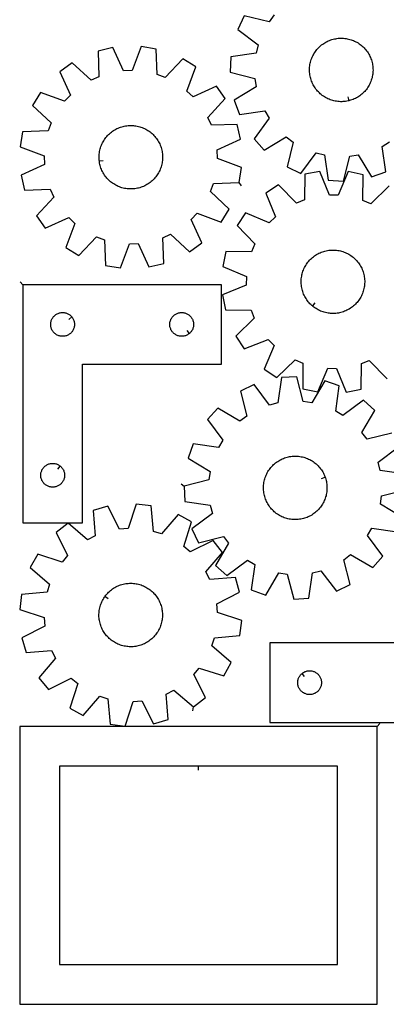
# Model space of a CAD drawing. Header units: millimetres. Extents: x 7 to 1243, y 7 to 1652.
# Tile 1 of 14: x 7 to 284, y 7 to 751. Entities that reach past the tile are written whole.
import ezdxf

# ---------------------------------------------------------------- set-up
doc = ezdxf.new("R2010")
doc.units = ezdxf.units.MM
doc.layers.add('CUT', color=7, linetype='CONTINUOUS', true_color=0x000000)
doc.layers.add('LEADIN', color=1, linetype='CONTINUOUS', true_color=0xff0000)

msp = doc.modelspace()

# ---------------------------------------------------------------- linework, layer by layer
at = {"layer": 'CUT'}
for points in [[(199.104679, 754.237939), (195.2775, 749.071181), (176.462973, 753.703242), (171.536771, 743.271655), (187.066971, 731.684797), (185.508351, 725.446737), (166.353382, 722.526196), (165.79416, 711.00349), (184.576293, 706.24178), (185.523518, 699.882106), (168.944277, 689.853588), (172.837172, 678.993991), (192.011828, 681.782356), (195.320692, 676.26927), (183.841217, 660.659527), (191.593571, 652.116314), (208.241582, 662.03025), (213.40834, 658.203071), (208.776279, 639.388544), (219.207866, 634.462342), (230.794724, 649.992542), (237.032784, 648.433922), (239.953325, 629.278953), (251.476031, 628.719731), (256.237741, 647.501864), (262.597415, 648.449089), (272.625933, 631.869848), (283.48553, 635.762743), (280.697165, 654.937399), (286.210251, 658.246262)], [(285.958042, 625.079485), (272.076784, 611.560865), (266.160761, 614.079466), (266.283555, 633.455414), (254.99152, 635.816641), (247.340261, 618.014937), (240.910741, 618.077857), (233.609335, 636.02589), (222.273251, 633.886104), (222.016828, 614.511465), (216.052647, 612.109125), (202.438613, 625.896817), (192.784298, 619.581782), (199.961747, 601.58382), (195.370898, 597.081954), (177.516848, 604.610256), (171.014084, 595.081377), (184.532704, 581.200119), (182.014103, 575.284096), (162.638155, 575.406891), (160.276928, 564.114855), (178.078632, 556.463597), (178.015712, 550.034077), (160.067679, 542.73267), (162.207465, 531.396587), (181.582104, 531.140163), (183.984444, 525.175983), (170.196752, 511.561948), (176.511787, 501.907633), (194.509749, 509.085082), (199.011615, 504.494233), (191.483313, 486.640184), (201.012192, 480.137419), (214.89345, 493.656039), (220.809473, 491.137438), (220.686678, 471.761491), (231.978714, 469.400263), (239.629972, 487.201967), (246.059493, 487.139047), (253.360899, 469.191014), (264.696982, 471.3308), (264.953406, 490.70544), (270.917586, 493.10778), (284.531621, 479.320087)], [(288.050513, 438.289123), (269.265494, 433.538807), (265.405891, 438.681389), (275.214912, 455.391432), (266.623105, 463.089894), (251.085878, 451.512459), (245.552088, 454.786579), (248.219786, 473.978395), (237.335917, 477.802904), (227.411884, 461.16091), (221.046377, 462.068113), (216.166618, 480.819922), (204.647659, 480.188232), (201.847663, 461.015271), (195.61953, 459.417443), (183.935214, 474.874453), (173.53482, 469.882732), (178.285136, 451.097714), (173.142554, 447.238111), (156.432511, 457.047132), (148.734049, 448.455325), (160.311484, 432.918098), (157.037364, 427.384308), (137.845548, 430.052006), (134.021039, 419.168137), (150.663033, 409.244104), (149.755831, 402.878597), (131.004021, 397.998838), (131.635711, 386.479878), (150.808672, 383.679883), (152.4065, 377.45175), (136.94949, 365.767434), (141.941211, 355.36704), (160.726229, 360.117356), (164.585833, 354.974774), (154.776811, 338.264731), (163.368619, 330.566269), (178.905845, 342.143704), (184.439635, 338.869584), (181.771938, 319.677768), (192.655806, 315.853259), (202.579839, 332.495253), (208.945346, 331.58805), (213.825105, 312.836241), (225.344065, 313.467931), (228.14406, 332.640892), (234.372193, 334.23872), (246.056509, 318.78171), (256.456903, 323.77343), (251.706587, 342.558449), (256.849169, 346.418052), (273.559212, 336.609031), (281.257674, 345.200838), (269.680239, 360.738065), (272.954359, 366.271855), (292.146175, 363.604157)], [(298.356012, 407.176285), (279.183051, 409.97628), (277.585223, 416.204413), (293.042233, 427.888729)], [(295.970684, 374.488026), (279.32869, 384.412059), (280.235893, 390.777566), (298.987703, 395.657325)]]:
    msp.add_lwpolyline(points, dxfattribs=at)
for points in [[(172.518152, 627.55201), (174.373294, 638.938139), (156.247992, 645.787652), (156.024031, 652.213578), (173.628483, 660.308372), (170.985128, 671.537715), (151.618337, 670.929587), (148.952328, 676.780662), (162.118978, 690.996209), (155.379553, 700.359201), (137.719692, 692.386014), (133.017511, 696.771465), (139.741855, 714.943576), (129.932377, 721.014787), (116.667999, 706.890386), (110.645511, 709.142569), (109.903829, 728.504705), (98.5177, 730.359848), (91.668188, 712.234545), (85.242261, 712.010584), (77.147467, 729.615036), (65.918124, 726.971681), (66.526252, 707.60489), (60.675177, 704.938882), (46.45963, 718.105531), (37.096638, 711.366106), (45.069825, 693.706245), (40.684374, 689.004064), (22.512263, 695.728408), (16.441052, 685.91893), (30.565453, 672.654552), (28.31327, 666.632064), (8.951134, 665.890382), (7.095992, 654.504254), (25.221294, 647.654741), (25.445255, 641.228814), (7.840803, 633.134021), (10.484158, 621.904677), (29.850949, 622.512806), (32.516958, 616.66173), (19.350308, 602.446184), (26.089733, 593.083191), (43.749594, 601.056378), (48.451775, 596.670927), (41.727431, 578.498816), (51.536909, 572.427605), (64.801287, 586.552006), (70.823775, 584.299824), (71.565457, 564.937687), (82.951585, 563.082545), (89.801098, 581.207847), (96.227025, 581.431808), (104.321819, 563.827356), (115.551162, 566.470711), (114.943033, 585.837502), (120.794109, 588.503511), (135.009655, 575.336861), (144.372648, 582.076286), (136.399461, 599.736147), (140.784912, 604.438328), (158.957023, 597.713984), (165.028234, 607.523462), (150.903833, 620.78784), (153.156015, 626.810328)], [(255.428026, 689.38247), (254.952231, 689.267173), (253.992029, 689.075584), (253.02481, 688.92332), (252.052187, 688.810635), (251.075776, 688.737715), (250.097204, 688.704682), (249.118098, 688.711592), (248.140089, 688.758432), (247.164805, 688.845124), (246.193868, 688.971525), (245.228895, 689.137424), (244.271492, 689.342545), (243.323253, 689.586546), (242.385754, 689.869021), (241.460558, 690.189501), (240.549204, 690.547451), (239.653208, 690.942276), (238.774063, 691.373319), (237.91323, 691.839863), (237.072144, 692.34113), (236.252203, 692.876287), (235.454774, 693.444443), (234.681182, 694.044652), (233.932715, 694.675915), (233.21062, 695.337181), (232.516098, 696.027351), (231.850305, 696.745275), (231.214349, 697.489758), (230.609289, 698.259562), (230.036131, 699.053404), (229.49583, 699.869964), (228.989285, 700.707882), (228.51734, 701.565765), (228.080778, 702.442183), (227.680328, 703.335679), (227.316656, 704.244765), (226.990366, 705.167928), (226.702003, 706.103632), (226.452046, 707.050319), (226.24091, 708.006414), (226.068948, 708.970325), (225.936446, 709.940448), (225.843624, 710.915168), (225.790637, 711.892863), (225.777573, 712.871906), (225.804453, 713.850666), (225.871233, 714.827516), (225.977802, 715.800829), (226.123982, 716.768985), (226.309531, 717.730373), (226.534138, 718.683393), (226.797431, 719.626458), (227.098971, 720.557999), (227.438257, 721.476466), (227.814723, 722.380329), (228.227743, 723.268084), (228.67663, 724.138254), (229.160636, 724.989391), (229.678956, 725.820077), (230.230727, 726.62893), (230.815031, 727.414604), (231.430895, 728.175792), (232.077294, 728.911226), (232.753153, 729.619682), (233.457346, 730.299981), (234.188702, 730.950991), (234.946003, 731.571628), (235.727989, 732.16086), (236.533357, 732.717705), (237.360769, 733.241237), (238.208846, 733.730584), (239.076176, 734.184932), (239.961318, 734.603525), (240.862796, 734.985666), (241.779112, 735.330718), (242.708739, 735.638109), (243.65013, 735.907325), (244.601719, 736.137919), (245.561922, 736.329508), (246.52914, 736.481771), (247.501763, 736.594457), (248.478174, 736.667377), (249.456747, 736.70041), (250.435852, 736.6935), (251.413861, 736.64666), (252.389145, 736.559968), (253.360082, 736.433567), (254.325055, 736.267668), (255.282458, 736.062547), (256.230698, 735.818546), (257.168196, 735.536071), (258.093392, 735.215591), (259.004746, 734.857641), (259.900742, 734.462816), (260.779888, 734.031773), (261.64072, 733.565229), (262.481806, 733.063962), (263.301747, 732.528805), (264.099176, 731.960649), (264.872768, 731.36044), (265.621235, 730.729177), (266.34333, 730.067911), (267.037852, 729.377741), (267.703645, 728.659817), (268.339601, 727.915334), (268.944661, 727.14553), (269.517819, 726.351688), (270.05812, 725.535128), (270.564665, 724.69721), (271.036611, 723.839327), (271.473172, 722.962909), (271.873622, 722.069413), (272.237294, 721.160327), (272.563584, 720.237164), (272.851947, 719.30146), (273.101905, 718.354773), (273.31304, 717.398678), (273.485002, 716.434767), (273.617504, 715.464644), (273.710326, 714.489924), (273.763313, 713.512229), (273.776378, 712.533186), (273.749497, 711.554426), (273.682717, 710.577576), (273.576148, 709.604263), (273.429968, 708.636107), (273.24442, 707.674719), (273.019812, 706.721699), (272.756519, 705.778634), (272.454979, 704.847093), (272.115693, 703.928626), (271.739227, 703.024763), (271.326207, 702.137008), (270.877321, 701.266838), (270.393314, 700.415701), (269.874994, 699.585015), (269.323223, 698.776162), (268.738919, 697.990487), (268.123055, 697.2293), (267.476656, 696.493866), (266.800797, 695.78541), (266.096604, 695.105111), (265.365248, 694.454101), (264.607947, 693.833464), (263.825962, 693.244232), (263.020593, 692.687387), (262.193182, 692.163855), (261.345105, 691.674508), (260.477774, 691.22016), (259.592632, 690.801567), (258.691154, 690.419426), (257.774838, 690.074374), (256.845211, 689.766983), (255.90382, 689.497767)], [(66.926035, 643.73615), (66.865132, 644.221911), (66.783053, 645.197595), (66.74084, 646.175814), (66.738563, 647.154942), (66.776224, 648.133347), (66.853762, 649.109402), (66.971047, 650.081482), (67.127885, 651.047969), (67.324013, 652.007254), (67.559106, 652.957742), (67.832773, 653.897849), (68.144557, 654.826011), (68.493941, 655.740684), (68.880342, 656.640345), (69.303117, 657.523496), (69.761563, 658.388668), (70.254916, 659.234421), (70.782356, 660.059346), (71.343005, 660.862072), (71.935929, 661.641261), (72.560142, 662.395618), (73.214604, 663.123886), (73.898227, 663.824853), (74.609872, 664.497353), (75.348355, 665.140266), (76.112448, 665.752523), (76.900877, 666.333104), (77.712331, 666.881042), (78.54546, 667.395427), (79.398877, 667.875401), (80.271161, 668.320167), (81.16086, 668.728983), (82.066494, 669.101169), (82.986555, 669.436106), (83.919512, 669.733236), (84.863812, 669.992065), (85.817883, 670.212162), (86.780138, 670.39316), (87.748975, 670.534759), (88.722781, 670.636723), (89.699936, 670.698881), (90.678813, 670.721131), (91.657783, 670.703436), (92.635216, 670.645824), (93.609487, 670.548392), (94.578972, 670.411302), (95.542058, 670.234783), (96.497144, 670.019127), (97.442638, 669.764694), (98.376967, 669.471908), (99.298577, 669.141255), (100.205932, 668.773286), (101.097524, 668.368614), (101.971867, 667.927912), (102.827508, 667.451913), (103.663021, 666.94141), (104.477015, 666.397253), (105.268138, 665.820346), (106.03507, 665.211651), (106.776537, 664.572181), (107.491303, 663.902999), (108.178179, 663.20522), (108.836023, 662.480004), (109.463738, 661.72856), (110.060281, 660.952138), (110.624658, 660.152029), (111.155931, 659.329567), (111.653214, 658.486118), (112.11568, 657.623089), (112.542559, 656.741914), (112.933142, 655.844061), (113.286777, 654.931023), (113.602876, 654.004321), (113.880914, 653.065497), (114.120426, 652.116114), (114.321016, 651.157751), (114.482348, 650.192004), (114.604154, 649.220481), (114.686232, 648.244797), (114.728445, 647.266578), (114.730723, 646.287451), (114.693062, 645.309045), (114.615524, 644.332991), (114.498239, 643.360911), (114.341401, 642.394424), (114.145273, 641.435138), (113.91018, 640.484651), (113.636513, 639.544543), (113.324729, 638.616381), (112.975345, 637.701708), (112.588944, 636.802047), (112.166169, 635.918896), (111.707723, 635.053724), (111.21437, 634.207971), (110.68693, 633.383046), (110.126281, 632.58032), (109.533357, 631.801131), (108.909144, 631.046774), (108.254682, 630.318506), (107.571059, 629.617539), (106.859414, 628.945039), (106.120931, 628.302126), (105.356838, 627.689869), (104.568409, 627.109288), (103.756954, 626.56135), (102.923826, 626.046965), (102.070409, 625.566991), (101.198125, 625.122225), (100.308426, 624.713409), (99.402792, 624.341223), (98.482731, 624.006286), (97.549774, 623.709156), (96.605474, 623.450327), (95.651403, 623.23023), (94.689148, 623.049232), (93.720311, 622.907633), (92.746504, 622.805669), (91.76935, 622.743511), (90.790473, 622.721261), (89.811503, 622.738957), (88.834069, 622.796568), (87.859799, 622.894), (86.890314, 623.03109), (85.927227, 623.207609), (84.972142, 623.423265), (84.026648, 623.677698), (83.092319, 623.970484), (82.170709, 624.301137), (81.263354, 624.669106), (80.371762, 625.073778), (79.497419, 625.51448), (78.641778, 625.990479), (77.806265, 626.500982), (76.99227, 627.04514), (76.201148, 627.622046), (75.434216, 628.230741), (74.692749, 628.870212), (73.977983, 629.539393), (73.291106, 630.237173), (72.633263, 630.962388), (72.005547, 631.713832), (71.409005, 632.490254), (70.844627, 633.290363), (70.313355, 634.112826), (69.816072, 634.956274), (69.353606, 635.819303), (68.926727, 636.700478), (68.536144, 637.598332), (68.182509, 638.511369), (67.86641, 639.438071), (67.588372, 640.376895), (67.34886, 641.326278), (67.14827, 642.284641), (66.986938, 643.250388)], [(227.93012, 534.338192), (227.557356, 534.655558), (226.838337, 535.320169), (226.147026, 536.013555), (225.484573, 536.734561), (224.852079, 537.481988), (224.250599, 538.254592), (223.681132, 539.051086), (223.144627, 539.870145), (222.641977, 540.710406), (222.174018, 541.570469), (221.741529, 542.448905), (221.345231, 543.34425), (220.985782, 544.255014), (220.663781, 545.179682), (220.379764, 546.116714), (220.134203, 547.064551), (219.927508, 548.021616), (219.760022, 548.986314), (219.632024, 549.957042), (219.543728, 550.932182), (219.495279, 551.910113), (219.486759, 552.889205), (219.518182, 553.867831), (219.589496, 554.84436), (219.700581, 555.817168), (219.851254, 556.784635), (220.041262, 557.745152), (220.270291, 558.697119), (220.537958, 559.638952), (220.843819, 560.569083), (221.187364, 561.485965), (221.568022, 562.388071), (221.985158, 563.273899), (222.438079, 564.141976), (222.92603, 564.990857), (223.4482, 565.819129), (224.00372, 566.625412), (224.591664, 567.408366), (225.211055, 568.166687), (225.860861, 568.899112), (226.540001, 569.604424), (227.247344, 570.281447), (227.981714, 570.929055), (228.741887, 571.546171), (229.526599, 572.131766), (230.334544, 572.684867), (231.164376, 573.204553), (232.014716, 573.689958), (232.884146, 574.140276), (233.771221, 574.554755), (234.674463, 574.932708), (235.59237, 575.273504), (236.523414, 575.576576), (237.466045, 575.84142), (238.418694, 576.067594), (239.379776, 576.254724), (240.34769, 576.402497), (241.320826, 576.510666), (242.297565, 576.579053), (243.27628, 576.607544), (244.255343, 576.59609), (245.233124, 576.544711), (246.207995, 576.453492), (247.178335, 576.322586), (248.142527, 576.15221), (249.098968, 575.942648), (250.046065, 575.694248), (250.982242, 575.407424), (251.905941, 575.082654), (252.815624, 574.720477), (253.709777, 574.321497), (254.586913, 573.886378), (255.44557, 573.415844), (256.284321, 572.910678), (257.101768, 572.371721), (257.896552, 571.79987), (258.66735, 571.196077), (259.412878, 570.561347), (260.131896, 569.896735), (260.823207, 569.203349), (261.485661, 568.482343), (262.118155, 567.734916), (262.719635, 566.962312), (263.289102, 566.165818), (263.825607, 565.346759), (264.328257, 564.506499), (264.796216, 563.646435), (265.228704, 562.767999), (265.625003, 561.872655), (265.984452, 560.96189), (266.306453, 560.037222), (266.59047, 559.10019), (266.83603, 558.152353), (267.042726, 557.195289), (267.210212, 556.23059), (267.338209, 555.259863), (267.426506, 554.284722), (267.474955, 553.306792), (267.483475, 552.327699), (267.452052, 551.349074), (267.380738, 550.372544), (267.269653, 549.399736), (267.11898, 548.432269), (266.928971, 547.471753), (266.699943, 546.519786), (266.432275, 545.577953), (266.126414, 544.647821), (265.78287, 543.73094), (265.402212, 542.828834), (264.985076, 541.943005), (264.532155, 541.074928), (264.044204, 540.226047), (263.522034, 539.397776), (262.966514, 538.591492), (262.37857, 537.808538), (261.759179, 537.050218), (261.109373, 536.317792), (260.430233, 535.612481), (259.72289, 534.935458), (258.98852, 534.287849), (258.228347, 533.670734), (257.443634, 533.085138), (256.63569, 532.532037), (255.805857, 532.012352), (254.955518, 531.526946), (254.086088, 531.076629), (253.199013, 530.662149), (252.29577, 530.284197), (251.377863, 529.943401), (250.44682, 529.640329), (249.504189, 529.375485), (248.55154, 529.14931), (247.590458, 528.96218), (246.622544, 528.814408), (245.649407, 528.706238), (244.672669, 528.637851), (243.693953, 528.609361), (242.714891, 528.620815), (241.73711, 528.672194), (240.762238, 528.763412), (239.791899, 528.894318), (238.827706, 529.064694), (237.871266, 529.274257), (236.924169, 529.522657), (235.987992, 529.80948), (235.064293, 530.134251), (234.15461, 530.496427), (233.260457, 530.895407), (232.383321, 531.330526), (231.524664, 531.80106), (230.685913, 532.306226), (229.868465, 532.845183), (229.073681, 533.417034), (228.302884, 534.020827)], [(9.157294, 550.3617), (9.157294, 370.3617), (54.157294, 370.3617), (54.157294, 490.3617), (159.157294, 490.3617), (159.157294, 550.3617)], [(46.110663, 526.068183), (46.297474, 525.840553), (46.640521, 525.361832), (46.951523, 524.8617), (47.229149, 524.342299), (47.47221, 523.805851), (47.679665, 523.254655), (47.850627, 522.691072), (47.984362, 522.117513), (48.080298, 521.536436), (48.138024, 520.950328), (48.157294, 520.3617), (48.138024, 519.773072), (48.080298, 519.186965), (47.984362, 518.605887), (47.850627, 518.032329), (47.679665, 517.468745), (47.47221, 516.917549), (47.229149, 516.381102), (46.951523, 515.8617), (46.640521, 515.361568), (46.297474, 514.882847), (45.923852, 514.427588), (45.521255, 513.997739), (45.091406, 513.595142), (44.636147, 513.22152), (44.157426, 512.878474), (43.657294, 512.567472), (43.137892, 512.289846), (42.601445, 512.046785), (42.050249, 511.839329), (41.486666, 511.668368), (40.913107, 511.534633), (40.33203, 511.438697), (39.745922, 511.38097), (39.157294, 511.3617), (38.568666, 511.38097), (37.982558, 511.438697), (37.401481, 511.534633), (36.827923, 511.668368), (36.264339, 511.839329), (35.713143, 512.046785), (35.176696, 512.289846), (34.657294, 512.567472), (34.157162, 512.878474), (33.678441, 513.22152), (33.223182, 513.595142), (32.793333, 513.997739), (32.390736, 514.427588), (32.017114, 514.882847), (31.674068, 515.361568), (31.363065, 515.8617), (31.085439, 516.381102), (30.842378, 516.917549), (30.634923, 517.468745), (30.463962, 518.032329), (30.330227, 518.605887), (30.23429, 519.186965), (30.176564, 519.773072), (30.157294, 520.3617), (30.176564, 520.950328), (30.23429, 521.536436), (30.330227, 522.117513), (30.463962, 522.691072), (30.634923, 523.254655), (30.842378, 523.805851), (31.085439, 524.342299), (31.363065, 524.8617), (31.674068, 525.361832), (32.017114, 525.840553), (32.390736, 526.295813), (32.793333, 526.725661), (33.223182, 527.128259), (33.678441, 527.50188), (34.157162, 527.844927), (34.657294, 528.155929), (35.176696, 528.433555), (35.713143, 528.676616), (36.264339, 528.884071), (36.827923, 529.055033), (37.401481, 529.188768), (37.982558, 529.284704), (38.568666, 529.342431), (39.157294, 529.3617), (39.745922, 529.342431), (40.33203, 529.284704), (40.913107, 529.188768), (41.486666, 529.055033), (42.050249, 528.884071), (42.601445, 528.676616), (43.137892, 528.433555), (43.657294, 528.155929), (44.157426, 527.844927), (44.636147, 527.50188), (45.091406, 527.128259), (45.521255, 526.725661), (45.923852, 526.295813)], [(134.863777, 513.408331), (134.636147, 513.22152), (134.157426, 512.878474), (133.657294, 512.567472), (133.137892, 512.289846), (132.601445, 512.046785), (132.050249, 511.839329), (131.486666, 511.668368), (130.913107, 511.534633), (130.33203, 511.438697), (129.745922, 511.38097), (129.157294, 511.3617), (128.568666, 511.38097), (127.982558, 511.438697), (127.401481, 511.534633), (126.827923, 511.668368), (126.264339, 511.839329), (125.713143, 512.046785), (125.176696, 512.289846), (124.657294, 512.567472), (124.157162, 512.878474), (123.678441, 513.22152), (123.223182, 513.595142), (122.793333, 513.997739), (122.390736, 514.427588), (122.017114, 514.882847), (121.674068, 515.361568), (121.363065, 515.8617), (121.085439, 516.381102), (120.842378, 516.917549), (120.634923, 517.468745), (120.463962, 518.032329), (120.330227, 518.605887), (120.23429, 519.186965), (120.176564, 519.773072), (120.157294, 520.3617), (120.176564, 520.950328), (120.23429, 521.536436), (120.330227, 522.117513), (120.463962, 522.691072), (120.634923, 523.254655), (120.842378, 523.805851), (121.085439, 524.342299), (121.363065, 524.8617), (121.674068, 525.361832), (122.017114, 525.840553), (122.390736, 526.295813), (122.793333, 526.725661), (123.223182, 527.128259), (123.678441, 527.50188), (124.157162, 527.844927), (124.657294, 528.155929), (125.176696, 528.433555), (125.713143, 528.676616), (126.264339, 528.884071), (126.827923, 529.055033), (127.401481, 529.188768), (127.982558, 529.284704), (128.568666, 529.342431), (129.157294, 529.3617), (129.745922, 529.342431), (130.33203, 529.284704), (130.913107, 529.188768), (131.486666, 529.055033), (132.050249, 528.884071), (132.601445, 528.676616), (133.137892, 528.433555), (133.657294, 528.155929), (134.157426, 527.844927), (134.636147, 527.50188), (135.091406, 527.128259), (135.521255, 526.725661), (135.923852, 526.295813), (136.297474, 525.840553), (136.640521, 525.361832), (136.951523, 524.8617), (137.229149, 524.342299), (137.47221, 523.805851), (137.679665, 523.254655), (137.850627, 522.691072), (137.984362, 522.117513), (138.080298, 521.536436), (138.138024, 520.950328), (138.157294, 520.3617), (138.138024, 519.773072), (138.080298, 519.186965), (137.984362, 518.605887), (137.850627, 518.032329), (137.679665, 517.468745), (137.47221, 516.917549), (137.229149, 516.381102), (136.951523, 515.8617), (136.640521, 515.361568), (136.297474, 514.882847), (135.923852, 514.427588), (135.521255, 513.997739), (135.091406, 513.595142)], [(237.609083, 404.853202), (237.772818, 404.391829), (238.062377, 403.456495), (238.313545, 402.510128), (238.525902, 401.554304), (238.699097, 400.590614), (238.832839, 399.620661), (238.926907, 398.646061), (238.981145, 397.668434), (238.995461, 396.689409), (238.969832, 395.710615), (238.904301, 394.73368), (238.798977, 393.760232), (238.654035, 392.791889), (238.469716, 391.830265), (238.246327, 390.876959), (237.98424, 389.933558), (237.683891, 389.001632), (237.34578, 388.082732), (236.97047, 387.178389), (236.558586, 386.290106), (236.110812, 385.419363), (235.627895, 384.567608), (235.110637, 383.73626), (234.559901, 382.926702), (233.976602, 382.140281), (233.361712, 381.378306), (232.716253, 380.642047), (232.041301, 379.932727), (231.337978, 379.251528), (230.607455, 378.599583), (229.850949, 377.977978), (229.069717, 377.387747), (228.265061, 376.829873), (227.43832, 376.305284), (226.590869, 375.814852), (225.72412, 375.359396), (224.839515, 374.939671), (223.938525, 374.556378), (223.022652, 374.210154), (222.093419, 373.901575), (221.152373, 373.631155), (220.201079, 373.399345), (219.241122, 373.206529), (218.2741, 373.053028), (217.301621, 372.939099), (216.325304, 372.864931), (215.346775, 372.830647), (214.367661, 372.836304), (213.389593, 372.881894), (212.414199, 372.967339), (211.443102, 373.092499), (210.477917, 373.257163), (209.520253, 373.46106), (208.571702, 373.703848), (207.633843, 373.985124), (206.708238, 374.304421), (205.796427, 374.661205), (204.899927, 375.054885), (204.020231, 375.484803), (203.158803, 375.950246), (202.317076, 376.450437), (201.496452, 376.984545), (200.698296, 377.551681), (199.923938, 378.1509), (199.174665, 378.781206), (198.451725, 379.441548), (197.756321, 380.130829), (197.08961, 380.847901), (196.452703, 381.591571), (195.846659, 382.3606), (195.272486, 383.153709), (194.731142, 383.969577), (194.223526, 384.806847), (193.750484, 385.664125), (193.312802, 386.539985), (192.91121, 387.432968), (192.546375, 388.341589), (192.218906, 389.264334), (191.929346, 390.199668), (191.678179, 391.146035), (191.465821, 392.101859), (191.292627, 393.065549), (191.158884, 394.035502), (191.064816, 395.010102), (191.010579, 395.987729), (190.996262, 396.966754), (191.021891, 397.945548), (191.087422, 398.922483), (191.192746, 399.895931), (191.337689, 400.864273), (191.522007, 401.825898), (191.745396, 402.779204), (192.007483, 403.722605), (192.307832, 404.654531), (192.645943, 405.57343), (193.021253, 406.477774), (193.433137, 407.366057), (193.880911, 408.2368), (194.363829, 409.088555), (194.881086, 409.919903), (195.431822, 410.729461), (196.015121, 411.515882), (196.630012, 412.277857), (197.27547, 413.014116), (197.950422, 413.723436), (198.653745, 414.404635), (199.384268, 415.05658), (200.140775, 415.678185), (200.922006, 416.268416), (201.726662, 416.82629), (202.553403, 417.350879), (203.400854, 417.841311), (204.267603, 418.296767), (205.152209, 418.716492), (206.053198, 419.099785), (206.969071, 419.446009), (207.898304, 419.754588), (208.839351, 420.025007), (209.790644, 420.256818), (210.750601, 420.449634), (211.717623, 420.603135), (212.690102, 420.717064), (213.666419, 420.791232), (214.644948, 420.825516), (215.624062, 420.819858), (216.60213, 420.774269), (217.577524, 420.688824), (218.548622, 420.563664), (219.513806, 420.399), (220.471471, 420.195103), (221.420022, 419.952315), (222.35788, 419.671038), (223.283485, 419.351742), (224.195297, 418.994958), (225.091796, 418.601278), (225.971492, 418.17136), (226.832921, 417.705917), (227.674647, 417.205726), (228.495271, 416.671618), (229.293427, 416.104482), (230.067786, 415.505263), (230.817059, 414.874957), (231.539999, 414.214614), (232.235403, 413.525333), (232.902113, 412.808261), (233.539021, 412.064592), (234.145065, 411.295563), (234.719237, 410.502454), (235.260581, 409.686586), (235.768197, 408.849316), (236.24124, 407.992037), (236.678921, 407.116178), (237.080513, 406.223195), (237.445348, 405.314574)], [(37.363777, 413.315069), (37.591406, 413.128259), (38.021255, 412.725661), (38.423852, 412.295813), (38.797474, 411.840553), (39.140521, 411.361832), (39.451523, 410.8617), (39.729149, 410.342299), (39.97221, 409.805851), (40.179665, 409.254655), (40.350627, 408.691072), (40.484362, 408.117513), (40.580298, 407.536436), (40.638024, 406.950328), (40.657294, 406.3617), (40.638024, 405.773072), (40.580298, 405.186965), (40.484362, 404.605887), (40.350627, 404.032329), (40.179665, 403.468745), (39.97221, 402.917549), (39.729149, 402.381102), (39.451523, 401.8617), (39.140521, 401.361568), (38.797474, 400.882847), (38.423852, 400.427588), (38.021255, 399.997739), (37.591406, 399.595142), (37.136147, 399.22152), (36.657426, 398.878474), (36.157294, 398.567472), (35.637892, 398.289846), (35.101445, 398.046785), (34.550249, 397.839329), (33.986666, 397.668368), (33.413107, 397.534633), (32.83203, 397.438697), (32.245922, 397.38097), (31.657294, 397.3617), (31.068666, 397.38097), (30.482558, 397.438697), (29.901481, 397.534633), (29.327923, 397.668368), (28.764339, 397.839329), (28.213143, 398.046785), (27.676696, 398.289846), (27.157294, 398.567472), (26.657162, 398.878474), (26.178441, 399.22152), (25.723182, 399.595142), (25.293333, 399.997739), (24.890736, 400.427588), (24.517114, 400.882847), (24.174068, 401.361568), (23.863065, 401.8617), (23.585439, 402.381102), (23.342378, 402.917549), (23.134923, 403.468745), (22.963962, 404.032329), (22.830227, 404.605887), (22.73429, 405.186965), (22.676564, 405.773072), (22.657294, 406.3617), (22.676564, 406.950328), (22.73429, 407.536436), (22.830227, 408.117513), (22.963962, 408.691072), (23.134923, 409.254655), (23.342378, 409.805851), (23.585439, 410.342299), (23.863065, 410.8617), (24.174068, 411.361832), (24.517114, 411.840553), (24.890736, 412.295813), (25.293333, 412.725661), (25.723182, 413.128259), (26.178441, 413.50188), (26.657162, 413.844927), (27.157294, 414.155929), (27.676696, 414.433555), (28.213143, 414.676616), (28.764339, 414.884071), (29.327923, 415.055033), (29.901481, 415.188768), (30.482558, 415.284704), (31.068666, 415.342431), (31.657294, 415.3617), (32.245922, 415.342431), (32.83203, 415.284704), (33.413107, 415.188768), (33.986666, 415.055033), (34.550249, 414.884071), (35.101445, 414.676616), (35.637892, 414.433555), (36.157294, 414.155929), (36.657426, 413.844927), (37.136147, 413.50188)], [(345.849042, 219.607173), (345.849042, 399.607173), (300.849042, 399.607173), (300.849042, 279.607173), (195.849042, 279.607173), (195.849042, 219.607173)], [(137.988283, 231.362297), (147.047227, 238.505196), (138.308489, 255.799035), (142.483861, 260.688714), (160.932956, 254.766442), (166.56886, 264.832328), (151.877253, 277.465582), (153.863595, 283.580902), (173.174692, 285.169599), (174.52954, 296.626032), (156.121728, 302.675402), (155.616637, 309.085361), (172.849796, 317.943163), (169.717326, 329.046005), (150.395731, 327.590529), (147.476103, 333.319269), (160.007732, 348.097655), (152.864833, 357.156599), (135.570994, 348.417861), (130.681315, 352.593233), (136.603587, 371.042329), (126.537701, 376.678232), (113.904447, 361.986625), (107.789127, 363.972967), (106.20043, 383.284064), (94.743997, 384.638912), (88.694627, 366.2311), (82.284668, 365.726009), (73.426866, 382.959168), (62.324024, 379.826698), (63.7795, 360.505103), (58.05076, 357.585475), (43.272373, 370.117104), (34.21343, 362.974205), (42.952168, 345.680366), (38.776796, 340.790687), (20.3277, 346.712959), (14.691797, 336.647073), (29.383403, 324.013819), (27.397062, 317.898499), (8.085965, 316.309802), (6.731117, 304.853369), (25.138928, 298.803999), (25.644019, 292.39404), (8.410861, 283.536238), (11.543331, 272.433396), (30.864925, 273.888872), (33.784554, 268.160132), (21.252925, 253.381746), (28.395824, 244.322802), (45.689663, 253.06154), (50.579342, 248.886168), (44.65707, 230.437072), (54.722956, 224.801169), (67.35621, 239.492776), (73.471529, 237.506434), (75.060227, 218.195337), (86.51666, 216.840489), (92.56603, 235.248301), (98.975989, 235.753392), (107.833791, 218.520233), (118.936633, 221.652703), (117.481157, 240.974298), (123.209897, 243.893926)], [(71.057844, 314.620557), (71.341052, 315.01989), (71.939573, 315.794788), (72.569203, 316.544629), (73.228894, 317.268164), (73.917549, 317.964189), (74.634019, 318.631545), (75.377115, 319.269122), (76.145597, 319.875859), (76.938188, 320.450746), (77.753569, 320.992825), (78.590381, 321.501195), (79.447233, 321.97501), (80.322697, 322.413481), (81.215318, 322.815877), (82.12361, 323.18153), (83.046059, 323.509831), (83.981132, 323.800234), (84.927272, 324.052254), (85.882905, 324.265473), (86.846438, 324.439535), (87.81627, 324.574152), (88.790786, 324.669098), (89.768363, 324.724217), (90.747375, 324.739415), (91.726192, 324.714668), (92.703185, 324.650018), (93.676728, 324.545571), (94.6452, 324.401501), (95.60699, 324.218049), (96.560497, 323.995519), (97.504134, 323.734282), (98.43633, 323.434773), (99.355534, 323.097491), (100.260216, 322.722996), (101.148869, 322.311912), (102.020016, 321.864923), (102.872205, 321.382773), (103.704019, 320.866265), (104.514073, 320.316258), (105.301019, 319.733669), (106.063548, 319.119465), (106.800389, 318.47467), (107.510316, 317.800357), (108.192149, 317.097648), (108.844751, 316.367714), (109.467038, 315.611767), (110.057973, 314.831068), (110.616572, 314.026915), (111.141906, 313.200647), (111.633101, 312.353639), (112.089338, 311.4873), (112.509859, 310.603073), (112.893964, 309.70243), (113.241013, 308.786869), (113.550429, 307.857914), (113.821697, 306.917112), (114.054365, 305.966028), (114.248046, 305.006245), (114.402418, 304.039361), (114.517223, 303.066985), (114.592271, 302.090736), (114.627437, 301.112238), (114.622662, 300.13312), (114.577954, 299.155011), (114.493387, 298.17954), (114.369103, 297.20833), (114.205308, 296.242998), (114.002275, 295.28515), (113.760341, 294.336381), (113.47991, 293.398269), (113.161448, 292.472376), (112.805485, 291.560244), (112.412614, 290.66339), (111.983488, 289.783307), (111.518822, 288.921459), (111.019389, 288.079282), (110.486021, 287.258177), (109.919605, 286.459511), (109.321084, 285.684613), (108.691453, 284.934772), (108.031762, 284.211237), (107.343108, 283.515212), (106.626637, 282.847856), (105.883542, 282.210279), (105.115059, 281.603542), (104.322468, 281.028655), (103.507088, 280.486576), (102.670276, 279.978206), (101.813424, 279.504391), (100.937959, 279.06592), (100.045338, 278.663524), (99.137047, 278.29787), (98.214597, 277.96957), (97.279524, 277.679167), (96.333384, 277.427147), (95.377752, 277.213928), (94.414218, 277.039866), (93.444387, 276.905249), (92.469871, 276.810303), (91.492294, 276.755184), (90.513282, 276.739986), (89.534465, 276.764733), (88.557472, 276.829383), (87.583929, 276.93383), (86.615457, 277.0779), (85.653666, 277.261352), (84.700159, 277.483882), (83.756522, 277.745119), (82.824326, 278.044628), (81.905123, 278.38191), (81.000441, 278.756405), (80.111787, 279.167489), (79.240641, 279.614478), (78.388452, 280.096628), (77.556638, 280.613136), (76.746583, 281.163142), (75.959637, 281.745732), (75.197109, 282.359936), (74.460268, 283.004731), (73.75034, 283.679044), (73.068508, 284.381752), (72.415905, 285.111687), (71.793619, 285.867634), (71.202684, 286.648333), (70.644085, 287.452486), (70.118751, 288.278754), (69.627556, 289.125762), (69.171319, 289.992101), (68.750797, 290.876328), (68.366692, 291.776971), (68.019643, 292.692532), (67.710227, 293.621487), (67.438959, 294.562289), (67.206291, 295.513373), (67.01261, 296.473156), (66.858239, 297.44004), (66.743434, 298.412416), (66.668386, 299.388665), (66.63322, 300.367163), (66.637995, 301.346281), (66.682703, 302.32439), (66.767269, 303.299861), (66.891554, 304.271071), (67.055349, 305.236403), (67.258382, 306.194251), (67.500316, 307.14302), (67.780747, 308.081132), (68.099209, 309.007025), (68.455172, 309.919157), (68.848043, 310.816011), (69.277169, 311.696094), (69.741834, 312.557942), (70.241267, 313.400119), (70.774636, 314.221224)], [(220.142559, 256.560542), (220.370189, 256.747353), (220.84891, 257.0904), (221.349042, 257.401402), (221.868443, 257.679028), (222.404891, 257.922089), (222.956086, 258.129544), (223.51967, 258.300506), (224.093229, 258.434241), (224.674306, 258.530177), (225.260413, 258.587904), (225.849042, 258.607173), (226.43767, 258.587904), (227.023777, 258.530177), (227.604855, 258.434241), (228.178413, 258.300506), (228.741997, 258.129544), (229.293193, 257.922089), (229.82964, 257.679028), (230.349042, 257.401402), (230.849174, 257.0904), (231.327894, 256.747353), (231.783154, 256.373732), (232.213003, 255.971134), (232.6156, 255.541286), (232.989222, 255.086026), (233.332268, 254.607305), (233.64327, 254.107173), (233.920896, 253.587771), (234.163957, 253.051324), (234.371413, 252.500128), (234.542374, 251.936545), (234.676109, 251.362986), (234.772045, 250.781909), (234.829772, 250.195801), (234.849042, 249.607173), (234.829772, 249.018545), (234.772045, 248.432438), (234.676109, 247.85136), (234.542374, 247.277802), (234.371413, 246.714218), (234.163957, 246.163022), (233.920896, 245.626575), (233.64327, 245.107173), (233.332268, 244.607041), (232.989222, 244.12832), (232.6156, 243.673061), (232.213003, 243.243212), (231.783154, 242.840615), (231.327894, 242.466993), (230.849174, 242.123947), (230.349042, 241.812945), (229.82964, 241.535319), (229.293193, 241.292257), (228.741997, 241.084802), (228.178413, 240.913841), (227.604855, 240.780106), (227.023777, 240.68417), (226.43767, 240.626443), (225.849042, 240.607173), (225.260413, 240.626443), (224.674306, 240.68417), (224.093229, 240.780106), (223.51967, 240.913841), (222.956086, 241.084802), (222.404891, 241.292257), (221.868443, 241.535319), (221.349042, 241.812945), (220.84891, 242.123947), (220.370189, 242.466993), (219.914929, 242.840615), (219.485081, 243.243212), (219.082483, 243.673061), (218.708862, 244.12832), (218.365815, 244.607041), (218.054813, 245.107173), (217.777187, 245.626575), (217.534126, 246.163022), (217.32667, 246.714218), (217.155709, 247.277802), (217.021974, 247.85136), (216.926038, 248.432438), (216.868311, 249.018545), (216.849042, 249.607173), (216.868311, 250.195801), (216.926038, 250.781909), (217.021974, 251.362986), (217.155709, 251.936545), (217.32667, 252.500128), (217.534126, 253.051324), (217.777187, 253.587771), (218.054813, 254.107173), (218.365815, 254.607305), (218.708862, 255.086026), (219.082483, 255.541286), (219.485081, 255.971134), (219.914929, 256.373732)], [(276.927879, 216.510522), (6.927879, 216.510522), (6.927879, 6.510522), (276.927879, 6.510522)], [(141.927879, 186.510522), (36.927879, 186.510522), (36.927879, 36.510522), (246.927879, 36.510522), (246.927879, 186.510522)]]:
    msp.add_lwpolyline(points, close=True, dxfattribs=at)
at = {"layer": 'LEADIN'}
for p, q in [((254.721497, 692.298086), (255.428026, 689.38247)), ((69.90273, 644.109358), (66.926035, 643.73615)), ((174.270735, 625.117169), (172.518152, 627.55201)), ((7.035974, 552.483021), (9.157294, 550.3617)), ((229.874899, 536.62245), (227.93012, 534.338192)), ((43.791632, 524.165003), (46.110663, 526.068183)), ((132.960597, 515.727363), (134.863777, 513.408331)), ((35.460597, 410.996038), (37.363777, 413.315069)), ((234.781842, 403.849853), (237.609083, 404.853202)), ((128.769726, 400.000819), (131.004021, 397.998838)), ((73.504913, 312.885089), (71.057844, 314.620557)), ((222.045739, 254.241511), (220.142559, 256.560542)), ((137.635956, 228.383058), (137.988283, 231.362297)), ((279.0492, 218.631843), (276.927879, 216.510522)), ((141.927879, 183.510522), (141.927879, 186.510522))]:
    msp.add_line(p, q, dxfattribs=at)

doc.saveas('drawing.dxf')
